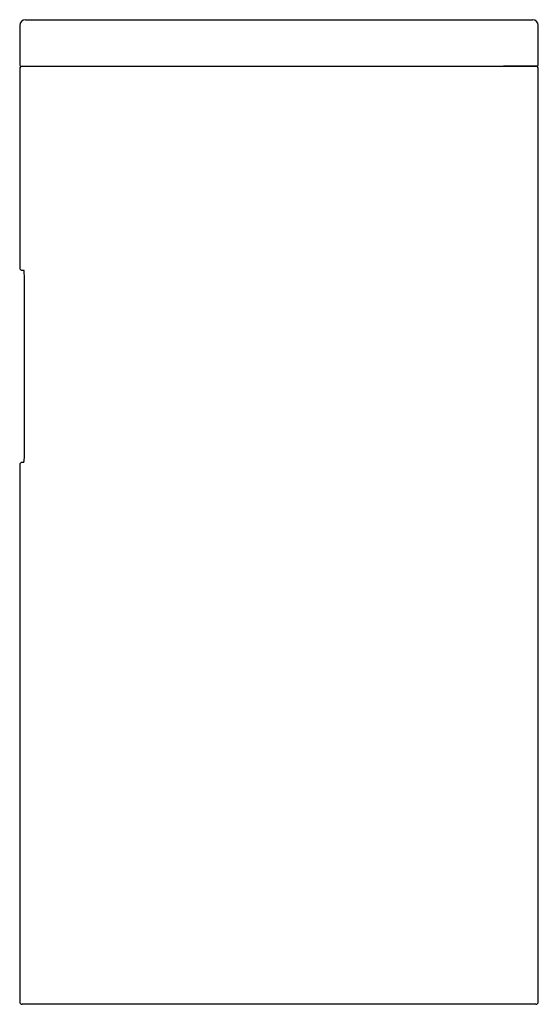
# Model space of a CAD drawing. Header units: millimetres. Extents: x -0.222 to 0.223, y 0 to 0.845.
import ezdxf

# ---------------------------------------------------------------- set-up
doc = ezdxf.new("R2010")
doc.units = ezdxf.units.MM
doc.layers.add('BLOCKS', color=3, linetype='Continuous')

msp = doc.modelspace()

# ---------------------------------------------------------------- linework, layer by layer
at = {"layer": 'BLOCKS'}
for p, q in [((-0.2225, 0.84), (-0.2225, 0.806)), ((-0.2175, 0.845), (0.2175, 0.845)), ((0.2225, 0.806), (0.2225, 0.84)), ((-0.2225, 0.803), (-0.2225, 0.632)), ((-0.2215, 0.805), (-0.1925, 0.805)), ((-0.2205, 0.805), (0.2205, 0.805)), ((0.2215, 0.805), (0.1925, 0.805)), ((0.2225, 0.002), (0.2225, 0.803)), ((-0.2205, 0.63), (-0.21891, 0.63)), ((-0.21846, 0.47), (-0.21846, 0.625)), ((-0.21891, 0.465), (-0.2205, 0.465)), ((-0.2225, 0.463), (-0.2225, 0.002)), ((0, 0), (-0.2205, 0)), ((0.2205, 0), (0, 0))]:
    msp.add_line(p, q, dxfattribs=at)
at = {"layer": 'BLOCKS', "flags": 128}
for points in [[(-0.21853, 0.627), (-0.21854, 0.6272), (-0.21865, 0.62842), (-0.2188, 0.62947), (-0.21891, 0.63)], [(-0.21847, 0.625), (-0.21847, 0.62585), (-0.21853, 0.627)], [(-0.21891, 0.465), (-0.21881, 0.46544), (-0.21867, 0.46639), (-0.21855, 0.46757), (-0.21855, 0.46765)], [(-0.21855, 0.46765), (-0.21848, 0.46888), (-0.21847, 0.47)]]:
    msp.add_lwpolyline(points, dxfattribs=at)
at = {"layer": 'BLOCKS'}
for centre, radius, start, end in [((-0.2175, 0.84), 0.005, 90, 180), ((0.2175, 0.84), 0.005, 0, 90), ((-0.2215, 0.806), 0.001, 180, 270), ((-0.2205, 0.803), 0.002, 90, 180), ((0.2205, 0.803), 0.002, 0, 90), ((0.2215, 0.806), 0.001, 270, 0), ((-0.2205, 0.632), 0.002, 180, 270), ((-0.2205, 0.463), 0.002, 90, 180), ((-0.2205, 0.002), 0.002, 180, 270), ((0.2205, 0.002), 0.002, 270, 0)]:
    msp.add_arc(centre, radius, start, end, dxfattribs=at)

doc.saveas('drawing.dxf')
